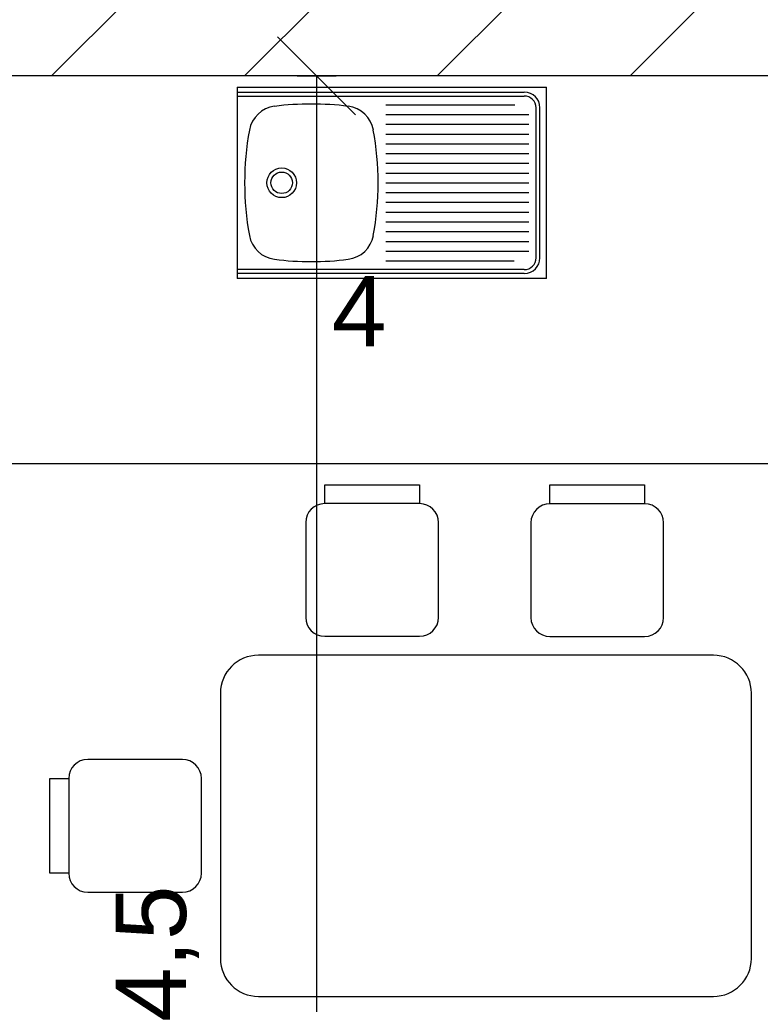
# Model space of a CAD drawing. Header units: metres. Extents: x 0 to 12.9, y 1.2 to 8.8.
# Tile 8 of 10: x 5.7 to 7.6, y 4.4 to 6.9. Entities that reach past the tile are written whole.
import ezdxf

# ---------------------------------------------------------------- set-up
doc = ezdxf.new("R2010")
doc.units = ezdxf.units.M
doc.linetypes.add('CONTINUA', pattern=[0])
doc.layers.add('SANITARIO', color=7, linetype='CONTINUA')
doc.styles.get("Standard").update_dxf_attribs({"font": 'arial.ttf'})
doc.dimstyles.new('cota 100', dxfattribs={"dimtxt": 0.18, "dimasz": 0.2, "dimexe": 0.05, "dimexo": 0, "dimgap": 0.3, "dimtad": 1, "dimtxsty": 'Standard', "dimblk": 'OBLIQUE', "dimcen": 2.5, "dimadec": 0, "dimazin": 0, "dimtfac": 1, "dimtix": 1, "dimtmove": 2, "dimatfit": 3, "dimldrblk": 'OBLIQUE', "dimfxl": 0.05, "dimfxlon": 1, "dimarcsym": 0})

# ---------------------------------------------------------------- blocks, each defined once
blk = doc.blocks.new('_Oblique')
at = {"color": 0, "linetype": 'ByBlock', "lineweight": -2}
blk.add_line((-0.5, -0.5), (0.5, 0.5), dxfattribs=at)
blk = doc.blocks.new('*D56')
at = {"color": 0, "lineweight": -2, "transparency": 16777216}
for p, q in [((6.4409, 6.8), (6.5409, 6.8)), ((6.4909, 6.8), (6.4909, 2.3)), ((6.4409, 2.3), (6.5409, 2.3))]:
    blk.add_line(p, q, dxfattribs=at)
at = {"layer": 'Defpoints', "color": 0, "transparency": 16777216}
for p in [(4.6, 6.8), (4.6, 2.3), (6.4909, 2.3)]:
    blk.add_point(p, dxfattribs=at)
at = {"color": 0, "lineweight": -2, "transparency": 16777216, "xscale": 0.2, "yscale": 0.2, "zscale": 0.2}
for p, rotation in [((6.4909, 6.8), 90), ((6.4909, 2.3), 270)]:
    blk.add_blockref('_Oblique', p, dxfattribs=dict(at, rotation=rotation))
at = {"color": 0, "transparency": 16777216, "insert": (6.0831, 4.55), "char_height": 0.18, "attachment_point": 5, "rotation": 90}
blk.add_mtext('4,5', dxfattribs=at)
blk = doc.blocks.new('*D58')
at = {"color": 0, "lineweight": -2, "transparency": 16777216}
for p, q in [((4.6, 5.8568), (4.6, 5.7568)), ((8.6, 5.8568), (8.6, 5.7568)), ((4.6, 5.8068), (8.6, 5.8068))]:
    blk.add_line(p, q, dxfattribs=at)
at = {"layer": 'Defpoints', "color": 0, "transparency": 16777216}
for p in [(4.6, 6.8), (8.6, 6.8), (8.6, 5.8068)]:
    blk.add_point(p, dxfattribs=at)
at = {"color": 0, "lineweight": -2, "transparency": 16777216, "xscale": 0.2, "yscale": 0.2, "zscale": 0.2, "rotation": 180}
blk.add_blockref('_Oblique', (4.6, 5.8068), dxfattribs=at)
at = {"color": 0, "lineweight": -2, "transparency": 16777216, "xscale": 0.2, "yscale": 0.2, "zscale": 0.2}
blk.add_blockref('_Oblique', (8.6, 5.8068), dxfattribs=at)
at = {"color": 0, "transparency": 16777216, "insert": (6.6, 6.1968), "char_height": 0.18, "attachment_point": 5}
blk.add_mtext('4', dxfattribs=at)

msp = doc.modelspace()

# ---------------------------------------------------------------- hatches: boundary and pattern name
h = msp.add_hatch()
h.set_pattern_fill('ANSI31', color=256, scale=0.11)
h.paths.add_polyline_path([(8.9, 7.1), (2, 7.1), (2, 6.55), (2.3, 6.55), (2.3, 6.8), (8.9, 6.8)])
h.paths.add_polyline_path([(4.6, 4.7), (2.3, 4.7), (2.3, 4.95), (2, 4.95), (2, 4.4), (2.3, 4.4), (4.3, 4.4), (4.3, 4.2), (4.6, 4.2)])
h.paths.add_polyline_path([(4.6, 3.2), (4.3, 3.2), (4.3, 2), (4.9, 2), (4.9, 2.3), (4.6, 2.3)])
h.paths.add_polyline_path([(10.4, 2.3), (7.6, 2.3), (7.6, 2), (10.4, 2)])
h.paths.add_polyline_path([(12.1, 7.1), (10.1, 7.1), (10.1, 6.8), (11.8, 6.8), (11.8, 2.3), (11.6, 2.3), (11.6, 2), (12.1, 2)])

# ---------------------------------------------------------------- linework, layer by layer
for p, q in [((11.8, 6.8), (2.3, 6.8)), ((6.2875, 6.7709), (6.2875, 6.2809)), ((6.5117, 5.7036), (6.5117, 5.7522)), ((6.5117, 5.7522), (6.7546, 5.7522)), ((6.7546, 5.7522), (6.7546, 5.7036)), ((7.0884, 5.7032), (7.0884, 5.7517)), ((7.0884, 5.7517), (7.3312, 5.7517)), ((7.3312, 5.7517), (7.3312, 5.7032)), ((6.7546, 5.7036), (6.5117, 5.7036)), ((7.3312, 5.7032), (7.0884, 5.7032)), ((6.4631, 5.655), (6.4631, 5.4121)), ((6.8032, 5.4121), (6.8032, 5.655)), ((7.0398, 5.6546), (7.0398, 5.4117)), ((7.3798, 5.4117), (7.3798, 5.6546)), ((6.5117, 5.3635), (6.7546, 5.3635)), ((7.0884, 5.3631), (7.3312, 5.3631)), ((7.5075, 5.315), (6.3417, 5.315)), ((6.2445, 5.2178), (6.2445, 4.5377)), ((7.6047, 4.5377), (7.6047, 5.2178)), ((6.1474, 5.0478), (5.9045, 5.0478)), ((5.8073, 4.7563), (5.8073, 4.9992)), ((5.8073, 4.9992), (5.8559, 4.9992)), ((5.8559, 4.9992), (5.8559, 4.7563)), ((6.1959, 4.7563), (6.1959, 4.9992)), ((5.8559, 4.7563), (5.8073, 4.7563)), ((5.9045, 4.7078), (6.1474, 4.7078)), ((6.3417, 4.4406), (7.5075, 4.4406)), ((6.9246, 4.4406), (7.2161, 4.4406))]:
    msp.add_line(p, q)
for centre, radius, start, end in [((6.5117, 5.655), 0.0486, 90, 180), ((6.7546, 5.655), 0.0486, 0, 90), ((7.0884, 5.6546), 0.0486, 90, 180), ((7.3312, 5.6546), 0.0486, 0, 90), ((6.5117, 5.4121), 0.0486, 180, 270), ((6.7546, 5.4121), 0.0486, 270, 0), ((7.0884, 5.4117), 0.0486, 180, 270), ((7.3312, 5.4117), 0.0486, 270, 0), ((6.3417, 5.2178), 0.0972, 90, 180), ((7.5075, 5.2178), 0.0972, 0, 90), ((5.9045, 4.9992), 0.0486, 90, 180), ((6.1474, 4.9992), 0.0486, 0, 90), ((5.9045, 4.7563), 0.0486, 180, 270), ((6.1474, 4.7563), 0.0486, 270, 0), ((6.3417, 4.5377), 0.0972, 180, 270), ((7.5075, 4.5377), 0.0972, 270, 0)]:
    msp.add_arc(centre, radius, start, end)
at = {"layer": 'SANITARIO'}
for p, q in [((6.2875, 6.7709), (7.0795, 6.7709)), ((7.0795, 6.2809), (7.0795, 6.7709)), ((6.2875, 6.7584), (7.023, 6.7584)), ((6.2875, 6.7484), (7.023, 6.7484)), ((6.6685, 6.7259), (6.9987, 6.7259)), ((7.053, 6.3334), (7.053, 6.7184)), ((7.063, 6.3334), (7.063, 6.7184)), ((6.6685, 6.7009), (7.0345, 6.7009)), ((6.6685, 6.6759), (7.0345, 6.6759)), ((6.6685, 6.6509), (7.0345, 6.6509)), ((6.6685, 6.6259), (7.0345, 6.6259)), ((6.6685, 6.6009), (7.0345, 6.6009)), ((6.6685, 6.5759), (7.0345, 6.5759)), ((6.6685, 6.5509), (7.0345, 6.5509)), ((6.6685, 6.5259), (7.0345, 6.5259)), ((6.6685, 6.5009), (7.0345, 6.5009)), ((6.6685, 6.4759), (7.0345, 6.4759)), ((6.6685, 6.4509), (7.0345, 6.4509)), ((6.6685, 6.4259), (7.0345, 6.4259)), ((6.6685, 6.4009), (7.0345, 6.4009)), ((6.6685, 6.3759), (7.0345, 6.3759)), ((6.6685, 6.3509), (7.0345, 6.3509)), ((6.6685, 6.3259), (6.9966, 6.3259)), ((7.023, 6.3034), (6.2875, 6.3034)), ((7.023, 6.2934), (6.2875, 6.2934)), ((7.0795, 6.2809), (6.2875, 6.2809))]:
    msp.add_line(p, q, dxfattribs=at)
for radius in [0.038, 0.0275]:
    msp.add_circle((6.4015, 6.5259), radius, dxfattribs=at)
for centre, radius, start, end in [((7.023, 6.7184), 0.04, 0, 90), ((7.023, 6.7184), 0.03, 0, 90), ((6.3926, 6.6476), 0.075, 97.23, 169.6188), ((6.4775, 5.9779), 0.75, 82.77, 97.23), ((6.5625, 6.6476), 0.075, 10.3812, 82.77), ((7.0565, 6.5259), 0.75, 169.6188, 190.3812), ((5.8985, 6.5259), 0.75, 349.6188, 10.3812), ((6.3926, 6.4043), 0.075, 190.3812, 262.77), ((6.5625, 6.4043), 0.075, 277.23, 349.6188), ((6.4775, 7.0739), 0.75, 262.77, 277.23), ((7.023, 6.3334), 0.04, 270, 0), ((7.023, 6.3334), 0.03, 270, 0)]:
    msp.add_arc(centre, radius, start, end, dxfattribs=at)

# ---------------------------------------------------------------- dimensions: what is measured, and where the dimension line sits
dim = msp.add_linear_dim(base=(6.4909, 2.3), p1=(4.6, 6.8), p2=(4.6, 2.3), angle=90, dimstyle='cota 100')
dim.commit()
dim.dimension.update_dxf_attribs({"geometry": '*D56', "text_midpoint": (6.0831, 4.55)})
dim = msp.add_linear_dim(base=(8.6, 5.8068), p1=(4.6, 6.8), p2=(8.6, 6.8), dimstyle='cota 100')
dim.commit()
dim.dimension.update_dxf_attribs({"geometry": '*D58', "text_midpoint": (6.6, 6.1968)})

doc.saveas('drawing.dxf')
